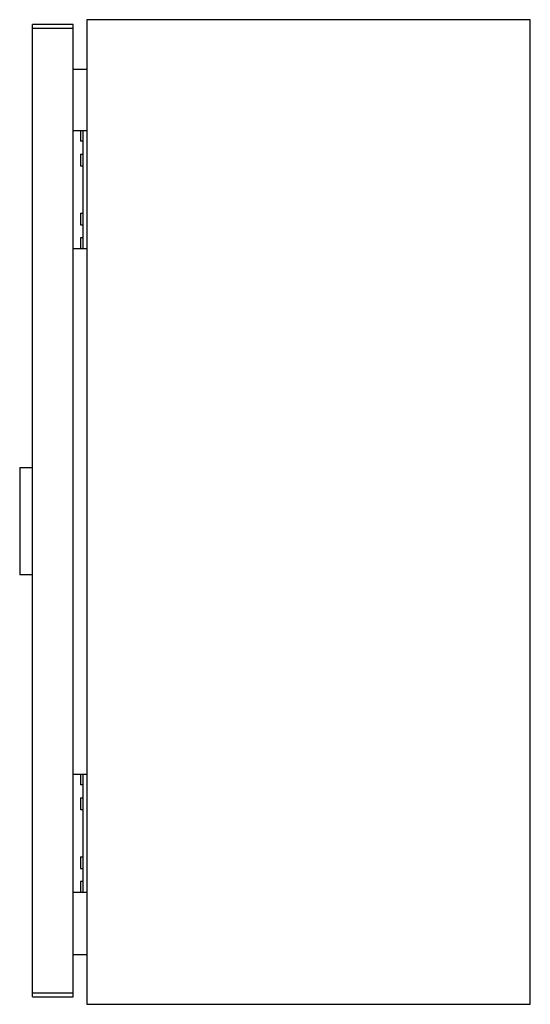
# Model space of a CAD drawing. Header units: millimetres. Extents: x 69 to 276, y 40 to 440.
import ezdxf

# ---------------------------------------------------------------- set-up
doc = ezdxf.new("R2010")
doc.units = ezdxf.units.MM
doc.header["$LTSCALE"] = 31.235364
doc.layers.get('0').update_dxf_attribs({"linetype": 'CONTINUOUS'})

msp = doc.modelspace()

# ---------------------------------------------------------------- linework, layer by layer
at = {"color": 7, "linetype": 'Continuous'}
for p, q in [((73.96, 42.59), (73.96, 437.59)), ((90.46, 437.59), (73.96, 437.59)), ((73.96, 436.09), (90.46, 436.09)), ((90.46, 42.59), (90.46, 437.59)), ((95.96, 439.59), (95.96, 39.59)), ((275.96, 439.59), (95.96, 439.59)), ((275.96, 39.59), (275.96, 439.59)), ((95.96, 419.29), (90.46, 419.29)), ((90.46, 394.59), (95.96, 394.59)), ((93.46, 394.59), (93.46, 390.22)), ((94.46, 346.59), (94.46, 394.59)), ((94.46, 390.22), (93.46, 390.22)), ((93.46, 384.96), (93.46, 380.22)), ((93.46, 384.96), (94.46, 384.96)), ((93.46, 380.22), (94.46, 380.22)), ((93.46, 360.96), (93.46, 356.22)), ((93.46, 360.96), (94.46, 360.96)), ((93.46, 356.22), (94.46, 356.22)), ((93.46, 350.96), (93.46, 346.59)), ((94.46, 350.96), (93.46, 350.96)), ((90.46, 346.59), (95.96, 346.59)), ((68.72, 257.73), (68.72, 214.06)), ((68.72, 257.73), (73.96, 257.73)), ((73.96, 214.06), (68.72, 214.06)), ((90.46, 133.09), (95.96, 133.09)), ((93.46, 133.09), (93.46, 128.72)), ((94.46, 85.09), (94.46, 133.09)), ((94.46, 128.72), (93.46, 128.72)), ((93.46, 123.46), (94.46, 123.46)), ((93.46, 123.46), (93.46, 118.72)), ((93.46, 118.72), (94.46, 118.72)), ((93.46, 99.46), (94.46, 99.46)), ((93.46, 99.46), (93.46, 94.72)), ((93.46, 94.72), (94.46, 94.72)), ((94.46, 89.46), (93.46, 89.46)), ((93.46, 89.46), (93.46, 85.09)), ((90.46, 85.09), (95.96, 85.09)), ((90.46, 59.89), (95.96, 59.89)), ((90.46, 44.09), (73.96, 44.09)), ((73.96, 42.59), (90.46, 42.59)), ((95.96, 39.59), (275.96, 39.59))]:
    msp.add_line(p, q, dxfattribs=at)

doc.saveas('drawing.dxf')
